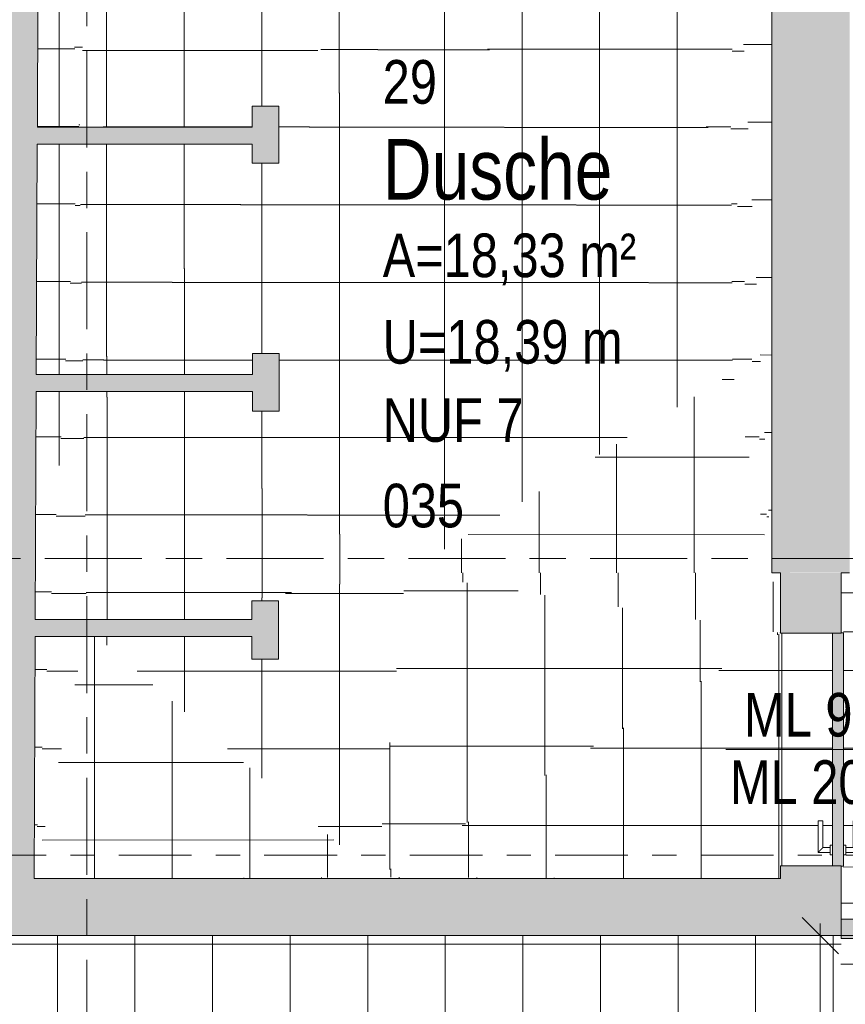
# Model space of a CAD drawing. Header units: metres. Extents: x 2 to 165, y -54 to 869.
# Tile 66 of 106: x 49.35 to 52.76, y 10.14 to 14.2. Entities that reach past the tile are written whole.
import ezdxf

# ---------------------------------------------------------------- set-up
doc = ezdxf.new("R2010")
doc.units = ezdxf.units.M
doc.linetypes.add('_Rasterlinie_', pattern=[0.75, 0.4, -0.1, 0.15, -0.1])
doc.linetypes.add('_Schnittlinie_', pattern=[0.6, 0.3, -0.1, 0.1, -0.1])
for name, color, linetype, lineweight in [('A_Bem', 7, 'Continuous', 5), ('A_Bem-100', 7, 'Continuous', 5), ('A_Fassade', 113, 'Continuous', 5), ('A_Geschossdecken', 7, 'Continuous', 5), ('A_Geschossdecken_Oberflächenschraffur', 7, 'Continuous', 5), ('A_Raster', 128, 'Continuous', 5), ('A_Raum-Txt', 16, 'Continuous', 5), ('A_Symbol-S_A', 172, 'Continuous', 5), ('A_Tuer', 128, 'Continuous', 5), ('A_Türen_Element', 128, 'Continuous', 5), ('A_Wand', 244, 'Continuous', 5), ('A_Wand_Schraff', 1, 'Continuous', 5), ('A_Öffnung', 128, 'Continuous', 5)]:
    doc.layers.add(name, color=color, linetype=linetype, lineweight=lineweight)
doc.styles.add('Arial', font='arial.ttf', dxfattribs={"width": 0.8, "height": 0.18})
doc.styles.add('Arial_B', font='txt', dxfattribs={"width": 0.8, "height": 0.25})
doc.styles.add('ISOCPEUR', font='isocpeur.ttf', dxfattribs={"width": 0.8, "height": 0.25})
doc.dimstyles.new('BLB-Standard_2_5_Aussen_maskiert_1', dxfattribs={"dimscale": 0.3048, "dimtxt": 0.248995, "dimasz": 0.492126, "dimexe": 1.32874, "dimexo": 0.0625, "dimgap": 0.032808, "dimtad": 1, "dimrnd": 0.001, "dimzin": 0, "dimdsep": 46, "dimtxsty": 'ISOCPEUR', "dimblk1": 'OBLIQUE', "dimblk2": 'OBLIQUE', "dimsah": 1, "dimcen": 0.09, "dimdle": 0.164042, "dimazin": 0, "dimtfac": 1, "dimtdec": 4, "dimtix": 1, "dimtmove": 0, "dimatfit": 3, "dimfxl": 1.32874, "dimfxlon": 1, "dimtvp": 1, "dimtfill": 1, "dimtolj": 1, "dimtzin": 0, "dimarcsym": 2})
pattern_1 = [(0, (56.97275, 0), (0, 0.32), []), (90, (56.97275, 0), (-0.32, 2e-17), [])]
pattern_2 = [(0.01, (56.48675, 0.005), (-5.6e-05, 0.32), []), (90, (56.48675, 0.005), (-0.317, 2e-17), [])]
pattern_3 = [(0.026, (57.01875, -0.056), (-0.000145, 0.32), []), (90, (57.01875, -0.056), (-0.32, 2e-17), [])]
pattern_4 = [(359.875, (57.39275, 0.01), (-0.000302, 0.3200014), []), (90, (57.39275, 0.01), (-0.306, 0.001), [])]
pattern_5 = [(0.003, (57.06775, -0.003), (-1.7e-05, 0.32), []), (90, (57.06775, -0.003), (-0.32, 2e-17), [])]
pattern_6 = [(0.018, (56.64575, 0.012), (-0.0001005, 0.32), []), (90, (56.64575, 0.012), (-0.319, 2e-17), [])]
pattern_7 = [(359.999, (57.06775, 0.001), (5.6e-06, 0.32), []), (90, (57.06775, 0.001), (-0.32, 2e-17), [])]
pattern_8 = [(0, (57.06875, 0), (0, 0.32), []), (90, (57.06875, 0), (-0.32, 2e-17), [])]
pattern_9 = [(359.994, (56.67975, -0.004), (3.35e-05, 0.32), []), (90, (56.67975, -0.004), (-0.319, 2e-17), [])]
pattern_10 = [(359.999, (57.06975, 0.001), (5.6e-06, 0.32), []), (90, (57.06975, 0.001), (-0.32, 2e-17), [])]
pattern_11 = [(0.003, (57.06875, -0.003), (-1.7e-05, 0.32), []), (90, (57.06875, -0.003), (-0.32, 2e-17), [])]
pattern_12 = [(0, (56.86175, 0), (0, 0.32), []), (90, (56.86175, 0), (-0.32, 2e-17), [])]
pattern_13 = [(359.988, (57.29975, 0.003), (6.7e-05, 0.32), []), (90, (57.29975, 0.003), (-0.316, 2e-17), [])]
pattern_14 = [(0.015, (56.85175, 0.02), (-8.4e-05, 0.32), []), (90, (56.85175, 0.02), (-0.32, 2e-17), [])]
pattern_15 = [(359.999, (56.86175, -0.001), (5.6e-06, 0.32), []), (90, (56.86175, -0.001), (-0.32, 2e-17), [])]
pattern_16 = [(0.001, (56.86175, 0.002), (-5.6e-06, 0.32), []), (90, (56.86175, 0.002), (-0.32, 2e-17), [])]
pattern_17 = [(0.016, (57.24275, -0.005), (-8.94e-05, 0.32), []), (90, (57.24275, -0.005), (-0.318, 2e-17), [])]
pattern_18 = [(359.968, (56.93175, -0.083), (0.000179, 0.32), []), (90, (56.93175, -0.083), (-0.32, 2e-17), [])]
pattern_19 = [(0.001, (56.95575, 0.008), (-5.6e-06, 0.32), []), (90, (56.95575, 0.008), (-0.32, 2e-17), [])]
pattern_20 = [(359.892, (56.99475, 10.468), (0.0001847, 0.0979998), []), (90, (56.99475, 10.468), (-0.32, 0.001), [])]
pattern_21 = [(0, (56.97275, -0.125), (0, 0.319), []), (90, (56.97275, -0.125), (-0.32, 2e-17), [])]
pattern_22 = [(359.941, (56.93775, -0.133), (0.0003285, 0.319), []), (90, (56.93775, -0.133), (-0.32, 2e-17), [])]
pattern_23 = [(0, (56.96075, 0), (0, 0.32), []), (90, (56.96075, 0), (-0.32, 2e-17), [])]

# ---------------------------------------------------------------- blocks, each defined once
blk = doc.blocks.new('FP_1-AB- E0-  OK FFB')
at = {"layer": 'A_Geschossdecken_Oberflächenschraffur'}
for p, q in [((-7.4674, 9.5568), (-7.4675, 10.4267)), ((-7.4674, 9.5568), (-7.4675, 10.4267)), ((-7.1474, 9.5568), (-7.1475, 10.4267)), ((-7.1474, 9.5568), (-7.1475, 10.4267)), ((-6.8274, 9.5568), (-6.8275, 10.4267)), ((-6.8274, 9.5568), (-6.8275, 10.4267)), ((-6.5074, 9.5568), (-6.5075, 10.4267)), ((-6.5074, 9.5568), (-6.5075, 10.4267)), ((-6.1874, 9.5568), (-6.1875, 10.4267)), ((-6.1874, 9.5568), (-6.1875, 10.4267)), ((-5.8674, 9.5567), (-5.8675, 10.4267)), ((-5.8674, 9.5567), (-5.8675, 10.4267)), ((-5.5474, 9.5567), (-5.5475, 10.4267)), ((-5.5474, 9.5567), (-5.5475, 10.4267)), ((-5.2274, 9.5567), (-5.2275, 10.4266)), ((-5.2274, 9.5567), (-5.2275, 10.4266)), ((-4.9074, 9.5567), (-4.9075, 10.4266)), ((-4.9074, 9.5567), (-4.9075, 10.4266)), ((-4.5874, 9.5567), (-4.5875, 10.4266)), ((-4.5874, 9.5567), (-4.5875, 10.4266)), ((-4.2674, 9.5567), (-4.2675, 10.4266)), ((-4.2674, 9.5567), (-4.2675, 10.4266)), ((-7.8645, 10.3914), (-6.0498, 10.3915)), ((-7.8645, 10.3914), (-6.0498, 10.3915)), ((-6.0498, 10.3915), (-4.2351, 10.3917)), ((-6.0498, 10.3915), (-4.2351, 10.3917))]:
    blk.add_line(p, q, dxfattribs=at)
blk = doc.blocks.new('FP_10-AB- E0-  OK FFB')
at = {"layer": 'A_Geschossdecken_Oberflächenschraffur'}
for p, q in [((-4.0904, 9.5567), (-4.0906, 10.4144)), ((-4.0904, 9.5567), (-4.0906, 10.4144)), ((-3.7704, 9.5567), (-3.7706, 10.4144)), ((-3.7704, 9.5567), (-3.7706, 10.4144)), ((-3.4504, 9.5567), (-3.4506, 10.4144)), ((-3.4504, 9.5567), (-3.4506, 10.4144)), ((-2.1704, 9.5567), (-2.1706, 10.4144)), ((-2.1704, 9.5567), (-2.1706, 10.4144)), ((-1.8504, 9.5568), (-1.8506, 10.4144)), ((-1.8504, 9.5568), (-1.8506, 10.4144)), ((-3.1304, 9.5567), (-3.1306, 10.3799)), ((-3.1304, 9.5567), (-3.1306, 10.3799)), ((-2.8104, 9.5567), (-2.8106, 10.3799)), ((-2.8104, 9.5567), (-2.8106, 10.3799)), ((-2.4904, 9.5567), (-2.4906, 10.3799)), ((-2.4904, 9.5567), (-2.4906, 10.3799)), ((-4.2353, 10.3087), (-1.7134, 10.3093)), ((-4.2353, 10.3087), (-1.7134, 10.3093)), ((-4.2358, 9.9889), (-1.7139, 9.9894)), ((-4.2358, 9.9889), (-1.7139, 9.9894)), ((-4.2364, 9.669), (-1.7145, 9.6696)), ((-4.2364, 9.669), (-1.7145, 9.6696))]:
    blk.add_line(p, q, dxfattribs=at)
blk = doc.blocks.new('TU DF 1 - Stahl-Eckzarge flächenbündig - DL - 940 x 2060-8580553-AB- E0-  OK FFB')
at = {"layer": 'A_Tuer', "lineweight": 9}
blk.add_hatch(color=253, dxfattribs=at).paths.add_polyline_path([(-0.481, -0.1313), (-0.481, -0.135), (0.481, -0.135), (0.48, -0.09), (-0.48, -0.09), (-0.481, -0.125)], flags=0)
at = {"layer": 'A_Tuer', "color": 250, "lineweight": 9}
for p, q in [((-0.425, -0.03), (-0.425, -0.08)), ((-0.295, -0.03), (-0.425, -0.03)), ((-0.425, -0.03), (-0.425, -0.08)), ((-0.295, -0.03), (-0.425, -0.03)), ((-0.295, -0.03), (-0.295, -0.05)), ((-0.295, -0.03), (-0.295, -0.05)), ((-0.435, -0.08), (-0.435, -0.09)), ((-0.435, -0.08), (-0.395, -0.08)), ((-0.405, -0.08), (-0.405, -0.05)), ((-0.405, -0.05), (-0.295, -0.05)), ((-0.405, -0.08), (-0.405, -0.05)), ((-0.405, -0.05), (-0.295, -0.05)), ((-0.395, -0.09), (-0.395, -0.08)), ((-0.435, -0.135), (-0.435, -0.145)), ((-0.395, -0.145), (-0.435, -0.145)), ((-0.425, -0.145), (-0.425, -0.195)), ((-0.425, -0.145), (-0.425, -0.195)), ((-0.405, -0.175), (-0.405, -0.145)), ((-0.405, -0.175), (-0.405, -0.145)), ((-0.395, -0.145), (-0.395, -0.135)), ((-0.425, -0.195), (-0.295, -0.195)), ((-0.425, -0.195), (-0.295, -0.195)), ((-0.295, -0.175), (-0.405, -0.175)), ((-0.295, -0.175), (-0.405, -0.175)), ((-0.295, -0.175), (-0.295, -0.195)), ((-0.295, -0.175), (-0.295, -0.195))]:
    blk.add_line(p, q, dxfattribs=at)
for points in [[(-0.405, -0.05), (-0.405, -0.05), (-0.4052, -0.0498), (-0.4057, -0.0493), (-0.4063, -0.0487), (-0.4069, -0.0481), (-0.4075, -0.0475), (-0.4081, -0.0469), (-0.4089, -0.0461), (-0.4098, -0.0452), (-0.4106, -0.0444), (-0.4112, -0.0438), (-0.4118, -0.0432), (-0.4124, -0.0426), (-0.413, -0.042), (-0.4137, -0.0413), (-0.4143, -0.0407), (-0.415, -0.04), (-0.4157, -0.0393), (-0.4163, -0.0387), (-0.417, -0.038), (-0.4176, -0.0374), (-0.4182, -0.0368), (-0.4188, -0.0362), (-0.4194, -0.0356), (-0.42, -0.035), (-0.4206, -0.0344), (-0.4213, -0.0337), (-0.4219, -0.0331), (-0.4225, -0.0325), (-0.4231, -0.0319), (-0.4237, -0.0313), (-0.4243, -0.0307), (-0.4248, -0.0302), (-0.425, -0.03), (-0.425, -0.03)], [(-0.405, -0.05), (-0.405, -0.05), (-0.4052, -0.0498), (-0.4057, -0.0493), (-0.4063, -0.0487), (-0.4069, -0.0481), (-0.4075, -0.0475), (-0.4081, -0.0469), (-0.4089, -0.0461), (-0.4098, -0.0452), (-0.4106, -0.0444), (-0.4112, -0.0438), (-0.4118, -0.0432), (-0.4124, -0.0426), (-0.413, -0.042), (-0.4137, -0.0413), (-0.4143, -0.0407), (-0.415, -0.04), (-0.4157, -0.0393), (-0.4163, -0.0387), (-0.417, -0.038), (-0.4176, -0.0374), (-0.4182, -0.0368), (-0.4188, -0.0362), (-0.4194, -0.0356), (-0.42, -0.035), (-0.4206, -0.0344), (-0.4213, -0.0337), (-0.4219, -0.0331), (-0.4225, -0.0325), (-0.4231, -0.0319), (-0.4237, -0.0313), (-0.4243, -0.0307), (-0.4248, -0.0302), (-0.425, -0.03), (-0.425, -0.03)], [(-0.425, -0.195), (-0.425, -0.195), (-0.4248, -0.1948), (-0.4243, -0.1943), (-0.4237, -0.1937), (-0.4231, -0.1931), (-0.4225, -0.1925), (-0.4219, -0.1919), (-0.4211, -0.1911), (-0.4202, -0.1902), (-0.4194, -0.1894), (-0.4188, -0.1888), (-0.4182, -0.1882), (-0.4176, -0.1876), (-0.417, -0.187), (-0.4163, -0.1863), (-0.4157, -0.1857), (-0.415, -0.185), (-0.4143, -0.1843), (-0.4137, -0.1837), (-0.413, -0.183), (-0.4124, -0.1824), (-0.4118, -0.1818), (-0.4112, -0.1812), (-0.4106, -0.1806), (-0.41, -0.18), (-0.4094, -0.1794), (-0.4087, -0.1787), (-0.4081, -0.1781), (-0.4075, -0.1775), (-0.4069, -0.1769), (-0.4063, -0.1763), (-0.4057, -0.1757), (-0.4052, -0.1752), (-0.405, -0.175), (-0.405, -0.175)], [(-0.425, -0.195), (-0.425, -0.195), (-0.4248, -0.1948), (-0.4243, -0.1943), (-0.4237, -0.1937), (-0.4231, -0.1931), (-0.4225, -0.1925), (-0.4219, -0.1919), (-0.4211, -0.1911), (-0.4202, -0.1902), (-0.4194, -0.1894), (-0.4188, -0.1888), (-0.4182, -0.1882), (-0.4176, -0.1876), (-0.417, -0.187), (-0.4163, -0.1863), (-0.4157, -0.1857), (-0.415, -0.185), (-0.4143, -0.1843), (-0.4137, -0.1837), (-0.413, -0.183), (-0.4124, -0.1824), (-0.4118, -0.1818), (-0.4112, -0.1812), (-0.4106, -0.1806), (-0.41, -0.18), (-0.4094, -0.1794), (-0.4087, -0.1787), (-0.4081, -0.1781), (-0.4075, -0.1775), (-0.4069, -0.1769), (-0.4063, -0.1763), (-0.4057, -0.1757), (-0.4052, -0.1752), (-0.405, -0.175), (-0.405, -0.175)]]:
    blk.add_open_spline(points, degree=3, knots=[0, 0, 0, 0, 0.083333, 0.125, 0.166667, 0.208333, 0.229167, 0.25, 0.291667, 0.333333, 0.354167, 0.375, 0.395833, 0.416667, 0.4375, 0.458333, 0.479167, 0.5, 0.520833, 0.541667, 0.5625, 0.583333, 0.604167, 0.625, 0.645833, 0.666667, 0.6875, 0.708333, 0.75, 0.770833, 0.791667, 0.833333, 0.875, 0.916667, 1, 1, 1, 1], dxfattribs=at)
at = {"layer": 'A_Türen_Element', "color": 250, "lineweight": 9}
for p, q in [((0.48, -0.09), (-0.48, -0.09)), ((-0.481, -0.125), (-0.481, -0.135)), ((-0.481, -0.135), (0.481, -0.135)), ((0.481, -0.135), (0.481, -0.125))]:
    blk.add_line(p, q, dxfattribs=at)
at = {"layer": 'A_Öffnung', "color": 250, "lineweight": 9}
blk.add_line((0.485, -0.135), (0.485, -1.105), dxfattribs=at)
blk.add_arc((0.485, -0.135), 0.97, 180, 270, dxfattribs=at)
blk = doc.blocks.new('Rectangular Mullion - 80mm x 80mm-8070416-AB- E0-  OK FFB')
at = {"layer": 'A_Fassade', "lineweight": 9}
blk.add_hatch(color=253, dxfattribs=at).paths.add_polyline_path([(-0.08, 0.0125), (-0.08, -0.0675), (0, -0.0675), (0, 0.0125)], flags=0)
at = {"layer": 'A_Fassade', "color": 250, "lineweight": 9}
for p, q in [((0, 0.0125), (-0.08, 0.0125)), ((-0.08, 0.0125), (-0.08, -0.0675)), ((0, -0.0675), (0, 0.0125)), ((-0.08, -0.0675), (0, -0.0675))]:
    blk.add_line(p, q, dxfattribs=at)
blk = doc.blocks.new('Beschriftung Türen DL oder ML - Durchgangslichte mit Kennzeichen-6113498-AB- E0-  OK FFB')
at = {"layer": 'A_Tuer'}
blk.add_line((0, 0.003493), (0, -0.003507), dxfattribs=at)
blk = doc.blocks.new('DIMBLOCK157-AB- E0-  OK FFB')
at = {"layer": 'A_Bem-100', "lineweight": 9}
for p, q in [((52.6516, 10.4269), (52.5766, 10.5019)), ((52.6516, 10.4269), (52.7266, 10.3519)), ((52.6516, 5.9755), (52.5766, 6.0505)), ((52.6516, 5.9755), (52.7266, 5.9005))]:
    blk.add_line(p, q, dxfattribs=at)
at = {"layer": 'A_Bem-100'}
for p, q in [((52.6516, 10.4769), (52.6516, 5.9755)), ((53.0566, 10.4269), (52.2466, 10.4269)), ((52.6516, 10.4269), (53.0566, 10.4269)), ((53.0566, 5.9755), (52.2466, 5.9755)), ((52.6516, 5.9755), (53.0566, 5.9755))]:
    blk.add_line(p, q, dxfattribs=at)
at = {"layer": 'A_Bem-100', "color": 0, "insert": (52.315, 7.9086), "char_height": 0.25, "width": 0.702121, "attachment_point": 1, "rotation": 90, "line_spacing_factor": 1.149209, "style": 'ISOCPEUR', "bg_fill": 3, "box_fill_scale": 1.25, "bg_fill_color": 256, "bg_fill_true_color": 13158600, "bg_fill_transparency": 0}
blk.add_mtext('4,45\\A2\\H0.5x;\\S1^  ;\\H2x;', dxfattribs=at)
blk = doc.blocks.new('_Oblique')
at = {"color": 0, "linetype": 'ByBlock', "lineweight": -2}
blk.add_line((-0.5, -0.5), (0.5, 0.5), dxfattribs=at)

msp = doc.modelspace()

# ---------------------------------------------------------------- hatches: boundary and pattern name
at = {"layer": 'A_Geschossdecken_Oberflächenschraffur'}
h = msp.add_hatch(dxfattribs=at)
h.set_pattern_fill('FP_349', color=9, style=0, pattern_type=2)
h.set_pattern_definition(pattern_2)
h.paths.add_polyline_path([(49.4094, 10.6619), (49.4701, 11.6602), (49.4136, 11.6602), (49.4094, 10.6676)], flags=0)
h.paths.add_polyline_path([(49.4354, 11.7302), (49.4743, 11.7302), (49.5315, 12.6703), (49.418, 12.6703), (49.4139, 11.7302), (49.4267, 11.7302)], flags=0)
h.paths.add_polyline_path([(49.4226, 12.7403), (49.5357, 12.7403), (49.5935, 13.6911), (49.4223, 13.6911), (49.4183, 12.7403), (49.4223, 12.7403)], flags=0)
h.paths.add_polyline_path([(49.4226, 13.7611), (49.5938, 13.7611), (49.543, 14.7165), (49.4267, 14.7165), (49.4233, 13.9157)], flags=0)
h.paths.add_polyline_path([(49.4311, 14.7865), (49.5393, 14.7865), (49.4892, 15.7296), (49.4311, 15.7296), (49.427, 14.7865)], flags=0)
h.paths.add_polyline_path([(49.4855, 15.7996), (49.4354, 16.7407), (49.4314, 15.7996), (49.4366, 15.7996)], flags=0)
h = msp.add_hatch(dxfattribs=at)
h.set_pattern_fill('FP_349', color=9, style=0, pattern_type=2)
h.set_pattern_definition(pattern_2)
h.paths.add_polyline_path([(49.4094, 10.6619), (49.4701, 11.6602), (49.4136, 11.6602), (49.4094, 10.6676)], flags=0)
h.paths.add_polyline_path([(49.4354, 11.7302), (49.4743, 11.7302), (49.5315, 12.6703), (49.418, 12.6703), (49.4139, 11.7302), (49.4267, 11.7302)], flags=0)
h.paths.add_polyline_path([(49.4226, 12.7403), (49.5357, 12.7403), (49.5935, 13.6911), (49.4223, 13.6911), (49.4183, 12.7403), (49.4223, 12.7403)], flags=0)
h.paths.add_polyline_path([(49.4226, 13.7611), (49.5938, 13.7611), (49.543, 14.7165), (49.4267, 14.7165), (49.4233, 13.9157)], flags=0)
h.paths.add_polyline_path([(49.4311, 14.7865), (49.5393, 14.7865), (49.4892, 15.7296), (49.4311, 15.7296), (49.427, 14.7865)], flags=0)
h.paths.add_polyline_path([(49.4855, 15.7996), (49.4354, 16.7407), (49.4314, 15.7996), (49.4366, 15.7996)], flags=0)
h = msp.add_hatch(dxfattribs=at)
h.set_pattern_fill('FP_352', color=9, style=0, pattern_type=2)
h.set_pattern_definition(pattern_4)
h.paths.add_polyline_path([(52.4527, 11.9226), (52.4527, 16.7407), (52.301, 14.7515), (52.4392, 12.1736)], flags=0)
h = msp.add_hatch(dxfattribs=at)
h.set_pattern_fill('FP_352', color=9, style=0, pattern_type=2)
h.set_pattern_definition(pattern_4)
h.paths.add_polyline_path([(52.4527, 11.9226), (52.4527, 16.7407), (52.301, 14.7515), (52.4392, 12.1736)], flags=0)
h = msp.add_hatch(dxfattribs=at)
h.set_pattern_fill('FP_358', color=9, style=0, pattern_type=2)
h.set_pattern_definition(pattern_6)
h.paths.add_polyline_path([(49.5951, 13.7611), (49.5969, 13.7611), (49.6314, 14.7165), (49.543, 14.7165), (49.5938, 13.7611)], flags=0)
h.paths.add_polyline_path([(49.5393, 14.7865), (49.6292, 14.7865), (49.5357, 15.7296), (49.4892, 15.7296)], flags=0)
h.paths.add_polyline_path([(49.5287, 15.7996), (49.4366, 16.7181), (49.4855, 15.7996)], flags=0)
h = msp.add_hatch(dxfattribs=at)
h.set_pattern_fill('FP_358', color=9, style=0, pattern_type=2)
h.set_pattern_definition(pattern_6)
h.paths.add_polyline_path([(49.5951, 13.7611), (49.5969, 13.7611), (49.6314, 14.7165), (49.543, 14.7165), (49.5938, 13.7611)], flags=0)
h.paths.add_polyline_path([(49.5393, 14.7865), (49.6292, 14.7865), (49.5357, 15.7296), (49.4892, 15.7296)], flags=0)
h.paths.add_polyline_path([(49.5287, 15.7996), (49.4366, 16.7181), (49.4855, 15.7996)], flags=0)
h = msp.add_hatch(dxfattribs=at)
h.set_pattern_fill('FP_367', color=9, style=0, pattern_type=2)
h.set_pattern_definition(pattern_14)
h.paths.add_polyline_path([(50.9359, 14.2038), (52.301, 14.7515), (50.9413, 15.7646)], flags=0)
h = msp.add_hatch(dxfattribs=at)
h.set_pattern_fill('FP_367', color=9, style=0, pattern_type=2)
h.set_pattern_definition(pattern_14)
h.paths.add_polyline_path([(50.9359, 14.2038), (52.301, 14.7515), (50.9413, 15.7646)], flags=0)
h = msp.add_hatch(dxfattribs=at)
h.set_pattern_fill('FP_370', color=9, style=0, pattern_type=2)
h.set_pattern_definition(pattern_16)
h.paths.add_polyline_path([(52.2829, 13.7261), (52.301, 14.7515), (50.9359, 14.2038), (51.902, 13.8612)], flags=0)
h = msp.add_hatch(dxfattribs=at)
h.set_pattern_fill('FP_370', color=9, style=0, pattern_type=2)
h.set_pattern_definition(pattern_16)
h.paths.add_polyline_path([(52.2829, 13.7261), (52.301, 14.7515), (50.9359, 14.2038), (51.902, 13.8612)], flags=0)
h = msp.add_hatch(dxfattribs=at)
h.set_pattern_fill('FP_371', color=9, style=0, pattern_type=2)
h.set_pattern_definition(pattern_17)
h.paths.add_polyline_path([(52.4527, 11.9226), (52.301, 14.7515), (52.2829, 13.7261), (52.4291, 12.1736)], flags=0)
h = msp.add_hatch(dxfattribs=at)
h.set_pattern_fill('FP_371', color=9, style=0, pattern_type=2)
h.set_pattern_definition(pattern_17)
h.paths.add_polyline_path([(52.4527, 11.9226), (52.301, 14.7515), (52.2829, 13.7261), (52.4291, 12.1736)], flags=0)
h = msp.add_hatch(dxfattribs=at)
h.set_pattern_fill('FP_357', color=9, style=0, pattern_type=2)
h.set_pattern_definition(pattern_5)
h.paths.add_polyline_path([(49.5978, 13.7611), (49.6939, 13.7611), (50.9359, 14.2038), (49.716, 14.7165), (49.6314, 14.7165), (49.5969, 13.7611)], flags=0)
h = msp.add_hatch(dxfattribs=at)
h.set_pattern_fill('FP_357', color=9, style=0, pattern_type=2)
h.set_pattern_definition(pattern_5)
h.paths.add_polyline_path([(49.5978, 13.7611), (49.6939, 13.7611), (50.9359, 14.2038), (49.716, 14.7165), (49.6314, 14.7165), (49.5969, 13.7611)], flags=0)
h = msp.add_hatch(dxfattribs=at)
h.set_pattern_fill('FP_360', color=9, style=0, pattern_type=2)
h.set_pattern_definition(pattern_7)
h.paths.add_polyline_path([(49.6107, 12.7403), (49.6422, 12.7403), (50.4129, 13.6122), (50.3083, 13.6122), (50.3083, 13.6911), (49.5962, 13.6911)], flags=0)
h.paths.add_polyline_path([(50.4183, 13.6183), (50.9359, 14.2038), (49.6939, 13.7611), (50.3083, 13.7611), (50.3083, 13.8472), (50.4183, 13.8472), (50.4183, 13.6911)], flags=0)
h = msp.add_hatch(dxfattribs=at)
h.set_pattern_fill('FP_360', color=9, style=0, pattern_type=2)
h.set_pattern_definition(pattern_7)
h.paths.add_polyline_path([(49.6107, 12.7403), (49.6422, 12.7403), (50.4129, 13.6122), (50.3083, 13.6122), (50.3083, 13.6911), (49.5962, 13.6911)], flags=0)
h.paths.add_polyline_path([(50.4183, 13.6183), (50.9359, 14.2038), (49.6939, 13.7611), (50.3083, 13.7611), (50.3083, 13.8472), (50.4183, 13.8472), (50.4183, 13.6911)], flags=0)
h = msp.add_hatch(dxfattribs=at)
h.set_pattern_fill('FP_361', color=9, style=0, pattern_type=2)
h.set_pattern_definition(pattern_8)
h.paths.add_polyline_path([(50.9413, 11.9226), (50.9359, 14.2038), (50.4183, 13.6183), (50.4183, 13.6122), (50.4129, 13.6122), (49.6422, 12.7403), (50.3101, 12.7403), (50.3101, 12.8274), (50.4201, 12.8274), (50.4201, 12.5888), (50.3101, 12.5888), (50.3101, 12.6703), (49.6707, 12.6703), (50.9359, 11.9257)], flags=0)
h = msp.add_hatch(dxfattribs=at)
h.set_pattern_fill('FP_361', color=9, style=0, pattern_type=2)
h.set_pattern_definition(pattern_8)
h.paths.add_polyline_path([(50.9413, 11.9226), (50.9359, 14.2038), (50.4183, 13.6183), (50.4183, 13.6122), (50.4129, 13.6122), (49.6422, 12.7403), (50.3101, 12.7403), (50.3101, 12.8274), (50.4201, 12.8274), (50.4201, 12.5888), (50.3101, 12.5888), (50.3101, 12.6703), (49.6707, 12.6703), (50.9359, 11.9257)], flags=0)
h = msp.add_hatch(dxfattribs=at)
h.set_pattern_fill('FP_365', color=9, style=0, pattern_type=2)
h.set_pattern_definition(pattern_12)
h.paths.add_polyline_path([(50.9413, 11.9226), (52.2909, 12.7462), (50.9359, 14.2038), (50.9366, 13.9157)], flags=0)
h = msp.add_hatch(dxfattribs=at)
h.set_pattern_fill('FP_365', color=9, style=0, pattern_type=2)
h.set_pattern_definition(pattern_12)
h.paths.add_polyline_path([(50.9413, 11.9226), (52.2909, 12.7462), (50.9359, 14.2038), (50.9366, 13.9157)], flags=0)
h = msp.add_hatch(dxfattribs=at)
h.set_pattern_fill('FP_368', color=9, style=0, pattern_type=2)
h.set_pattern_definition(pattern_15)
h.paths.add_polyline_path([(52.2909, 12.7462), (52.2829, 13.7261), (50.9359, 14.2038), (52.2829, 12.7549)], flags=0)
h = msp.add_hatch(dxfattribs=at)
h.set_pattern_fill('FP_368', color=9, style=0, pattern_type=2)
h.set_pattern_definition(pattern_15)
h.paths.add_polyline_path([(52.2909, 12.7462), (52.2829, 13.7261), (50.9359, 14.2038), (52.2829, 12.7549)], flags=0)
h = msp.add_hatch(dxfattribs=at)
h.set_pattern_fill('FP_366', color=9, style=0, pattern_type=2)
h.set_pattern_definition(pattern_13)
h.paths.add_polyline_path([(52.4527, 11.9226), (52.2829, 13.7261), (52.2909, 12.7462), (52.4034, 12.1736)], flags=0)
h = msp.add_hatch(dxfattribs=at)
h.set_pattern_fill('FP_366', color=9, style=0, pattern_type=2)
h.set_pattern_definition(pattern_13)
h.paths.add_polyline_path([(52.4527, 11.9226), (52.2829, 13.7261), (52.2909, 12.7462), (52.4034, 12.1736)], flags=0)
h = msp.add_hatch(dxfattribs=at)
h.set_pattern_fill('FP_362', color=9, style=0, pattern_type=2)
h.set_pattern_definition(pattern_9)
h.paths.add_polyline_path([(49.4094, 10.6619), (49.6193, 11.6602), (49.4701, 11.6602), (49.4097, 10.6676)], flags=0)
h.paths.add_polyline_path([(49.6261, 11.7302), (49.6112, 12.6703), (49.5315, 12.6703), (49.4743, 11.7302), (49.6112, 11.7302)], flags=0)
h.paths.add_polyline_path([(49.5601, 12.7403), (49.6107, 12.7403), (49.5957, 13.6911), (49.5935, 13.6911), (49.5357, 12.7403)], flags=0)
h = msp.add_hatch(dxfattribs=at)
h.set_pattern_fill('FP_362', color=9, style=0, pattern_type=2)
h.set_pattern_definition(pattern_9)
h.paths.add_polyline_path([(49.4094, 10.6619), (49.6193, 11.6602), (49.4701, 11.6602), (49.4097, 10.6676)], flags=0)
h.paths.add_polyline_path([(49.6261, 11.7302), (49.6112, 12.6703), (49.5315, 12.6703), (49.4743, 11.7302), (49.6112, 11.7302)], flags=0)
h.paths.add_polyline_path([(49.5601, 12.7403), (49.6107, 12.7403), (49.5957, 13.6911), (49.5935, 13.6911), (49.5357, 12.7403)], flags=0)
h = msp.add_hatch(dxfattribs=at)
h.set_pattern_fill('FP_372', color=9, style=0, pattern_type=2)
h.set_pattern_definition(pattern_18)
h.paths.add_polyline_path([(52.2977, 11.9226), (52.4527, 11.9226), (52.2909, 12.7462), (50.9413, 11.9226), (52.2909, 11.9226)], flags=0)
h = msp.add_hatch(dxfattribs=at)
h.set_pattern_fill('FP_372', color=9, style=0, pattern_type=2)
h.set_pattern_definition(pattern_18)
h.paths.add_polyline_path([(52.2977, 11.9226), (52.4527, 11.9226), (52.2909, 12.7462), (50.9413, 11.9226), (52.2909, 11.9226)], flags=0)
h = msp.add_hatch(dxfattribs=at)
h.set_pattern_fill('FP_363', color=9, style=0, pattern_type=2)
h.set_pattern_definition(pattern_10)
h.paths.add_polyline_path([(49.6261, 11.7302), (49.829, 11.7302), (50.9413, 11.9226), (49.6707, 12.6703), (49.6118, 12.6703)], flags=0)
h = msp.add_hatch(dxfattribs=at)
h.set_pattern_fill('FP_363', color=9, style=0, pattern_type=2)
h.set_pattern_definition(pattern_10)
h.paths.add_polyline_path([(49.6261, 11.7302), (49.829, 11.7302), (50.9413, 11.9226), (49.6707, 12.6703), (49.6118, 12.6703)], flags=0)
h = msp.add_hatch(dxfattribs=at)
h.set_pattern_fill('FP_364', color=9, style=0, pattern_type=2)
h.set_pattern_definition(pattern_11)
h.paths.add_polyline_path([(50.8241, 10.6676), (50.9413, 11.9226), (49.829, 11.7302), (50.3075, 11.7302), (50.3075, 11.8069), (50.4175, 11.8069), (50.4175, 11.5669), (50.3075, 11.5669), (50.3075, 11.6602), (49.6674, 11.6602), (50.3568, 11.0686)], flags=0)
h = msp.add_hatch(dxfattribs=at)
h.set_pattern_fill('FP_364', color=9, style=0, pattern_type=2)
h.set_pattern_definition(pattern_11)
h.paths.add_polyline_path([(50.8241, 10.6676), (50.9413, 11.9226), (49.829, 11.7302), (50.3075, 11.7302), (50.3075, 11.8069), (50.4175, 11.8069), (50.4175, 11.5669), (50.3075, 11.5669), (50.3075, 11.6602), (49.6674, 11.6602), (50.3568, 11.0686)], flags=0)
h = msp.add_hatch(dxfattribs=at)
h.set_pattern_fill('FP_378', color=9, style=0, pattern_type=2)
h.set_pattern_definition(pattern_19)
h.paths.add_polyline_path([(50.8241, 10.6676), (52.4877, 11.6744), (50.9413, 11.9226), (50.8284, 10.7144)], flags=0)
h = msp.add_hatch(dxfattribs=at)
h.set_pattern_fill('FP_378', color=9, style=0, pattern_type=2)
h.set_pattern_definition(pattern_19)
h.paths.add_polyline_path([(50.8241, 10.6676), (52.4877, 11.6744), (50.9413, 11.9226), (50.8284, 10.7144)], flags=0)
h = msp.add_hatch(dxfattribs=at)
h.set_pattern_fill('FP_381', color=9, style=0, pattern_type=2)
h.set_pattern_definition(pattern_22)
h.paths.add_polyline_path([(52.4877, 11.6744), (52.4527, 11.9226), (50.9413, 11.9226), (52.4527, 11.68)], flags=0)
h = msp.add_hatch(dxfattribs=at)
h.set_pattern_fill('FP_381', color=9, style=0, pattern_type=2)
h.set_pattern_definition(pattern_22)
h.paths.add_polyline_path([(52.4877, 11.6744), (52.4527, 11.9226), (50.9413, 11.9226), (52.4527, 11.68)], flags=0)
h = msp.add_hatch(dxfattribs=at)
h.set_pattern_fill('FP_380', color=9, style=0, pattern_type=2)
h.set_pattern_definition(pattern_21)
h.paths.add_polyline_path([(52.4877, 11.6744), (52.4877, 11.9226), (52.4527, 11.9226), (52.4566, 11.8952)], flags=0)
h = msp.add_hatch(dxfattribs=at)
h.set_pattern_fill('FP_380', color=9, style=0, pattern_type=2)
h.set_pattern_definition(pattern_21)
h.paths.add_polyline_path([(52.4877, 11.6744), (52.4877, 11.9226), (52.4527, 11.9226), (52.4566, 11.8952)], flags=0)
h = msp.add_hatch(dxfattribs=at)
h.set_pattern_fill('FP_4', color=256, style=0, pattern_type=2)
h.set_pattern_definition(pattern_1)
h.paths.add_polyline_path([(54.1473, 10.4299), (54.6327, 10.4299), (54.6327, 10.4944), (55.2596, 10.4944), (55.2596, 11.9023), (52.7681, 11.9226), (52.7377, 11.9226), (52.7377, 11.6754), (52.7477, 11.6744), (52.7477, 10.7994), (52.7577, 10.7987), (52.7577, 10.7894), (52.7877, 10.7894), (52.788, 10.8994), (52.8077, 10.8994), (52.8074, 10.7694), (52.7577, 10.7694), (52.7577, 10.7594), (52.7477, 10.7594), (52.7477, 10.7134), (52.7377, 10.7127), (52.7377, 10.4944), (53.6727, 10.4944), (53.6727, 10.4299), (53.7727, 10.4299)], flags=0)
h = msp.add_hatch(dxfattribs=at)
h.set_pattern_fill('FP_4', color=256, style=0, pattern_type=2)
h.set_pattern_definition(pattern_1)
h.paths.add_polyline_path([(54.1473, 10.4299), (54.6327, 10.4299), (54.6327, 10.4944), (55.2596, 10.4944), (55.2596, 11.9023), (52.7681, 11.9226), (52.7377, 11.9226), (52.7377, 11.6754), (52.7477, 11.6744), (52.7477, 10.7994), (52.7577, 10.7987), (52.7577, 10.7894), (52.7877, 10.7894), (52.788, 10.8994), (52.8077, 10.8994), (52.8074, 10.7694), (52.7577, 10.7694), (52.7577, 10.7594), (52.7477, 10.7594), (52.7477, 10.7134), (52.7377, 10.7127), (52.7377, 10.4944), (53.6727, 10.4944), (53.6727, 10.4299), (53.7727, 10.4299)], flags=0)
h = msp.add_hatch(dxfattribs=at)
h.set_pattern_fill('FP_350', color=9, style=0, pattern_type=2)
h.set_pattern_definition(pattern_3)
h.paths.add_polyline_path([(49.4094, 10.6619), (50.8241, 10.6676), (49.6674, 11.6602), (49.6193, 11.6602), (49.4106, 10.6676)], flags=0)
h = msp.add_hatch(dxfattribs=at)
h.set_pattern_fill('FP_350', color=9, style=0, pattern_type=2)
h.set_pattern_definition(pattern_3)
h.paths.add_polyline_path([(49.4094, 10.6619), (50.8241, 10.6676), (49.6674, 11.6602), (49.6193, 11.6602), (49.4106, 10.6676)], flags=0)
h = msp.add_hatch(dxfattribs=at)
h.set_pattern_fill('FP_382', color=9, style=0, pattern_type=2)
h.set_pattern_definition(pattern_23)
h.paths.add_polyline_path([(52.4877, 10.6619), (52.4877, 11.6744), (50.8241, 10.6676), (52.4634, 10.662)], flags=0)
h = msp.add_hatch(dxfattribs=at)
h.set_pattern_fill('FP_382', color=9, style=0, pattern_type=2)
h.set_pattern_definition(pattern_23)
h.paths.add_polyline_path([(52.4877, 10.6619), (52.4877, 11.6744), (50.8241, 10.6676), (52.4634, 10.662)], flags=0)
h = msp.add_hatch(dxfattribs=at)
h.set_pattern_fill('FP_4', color=9, style=0, pattern_type=2)
h.set_pattern_definition(pattern_1)
h.paths.add_polyline_path([(52.4877, 10.7144), (52.7027, 10.7144), (52.7027, 10.7594), (52.6927, 10.7601), (52.6927, 10.7694), (52.6427, 10.7697), (52.643, 10.8994), (52.6627, 10.8994), (52.6627, 10.7894), (52.6927, 10.7894), (52.6927, 10.7994), (52.7027, 10.7994), (52.7027, 11.6744), (52.4877, 11.6744), (52.4877, 10.7694)], flags=0)
h = msp.add_hatch(dxfattribs=at)
h.set_pattern_fill('FP_4', color=9, style=0, pattern_type=2)
h.set_pattern_definition(pattern_1)
h.paths.add_polyline_path([(52.4877, 10.7144), (52.7027, 10.7144), (52.7027, 10.7594), (52.6927, 10.7601), (52.6927, 10.7694), (52.6427, 10.7697), (52.643, 10.8994), (52.6627, 10.8994), (52.6627, 10.7894), (52.6927, 10.7894), (52.6927, 10.7994), (52.7027, 10.7994), (52.7027, 11.6744), (52.4877, 11.6744), (52.4877, 10.7694)], flags=0)
h = msp.add_hatch(dxfattribs=at)
h.set_pattern_fill('FP_379', color=9, style=0, pattern_type=2)
h.set_pattern_definition(pattern_20)
h.paths.add_polyline_path([(52.4877, 10.6619), (50.8241, 10.6676), (49.4354, 10.6619), (52.4634, 10.6619)], flags=0)
h = msp.add_hatch(dxfattribs=at)
h.set_pattern_fill('FP_379', color=9, style=0, pattern_type=2)
h.set_pattern_definition(pattern_20)
h.paths.add_polyline_path([(52.4877, 10.6619), (50.8241, 10.6676), (49.4354, 10.6619), (52.4634, 10.6619)], flags=0)
at = {"layer": 'A_Wand_Schraff', "lineweight": 9}
for points in [[(49.4132, 11.5566), (49.4366, 17.0207), (49.1866, 17.0222), (49.1632, 11.5566)], [(52.4877, 11.9226), (52.7727, 11.9236), (52.7727, 16.7407), (52.4527, 16.7407), (52.4527, 11.9226)], [(50.4183, 13.6122), (50.4183, 13.8472), (50.3083, 13.8472), (50.3083, 13.6122)], [(50.3083, 13.6911), (50.3083, 13.7611), (49.4226, 13.7611), (49.4223, 13.6911), (49.6568, 13.6911)], [(50.4201, 12.5888), (50.4201, 12.8274), (50.3101, 12.8274), (50.3101, 12.5888)], [(50.3101, 12.6703), (50.3101, 12.7403), (49.4183, 12.7403), (49.418, 12.6703), (49.6568, 12.6703)], [(50.3075, 11.5669), (50.4175, 11.5669), (50.4175, 11.8069), (50.3075, 11.8069), (50.3075, 11.6602)], [(50.3075, 11.6602), (50.3075, 11.7302), (49.4139, 11.7302), (49.4136, 11.6602), (49.6568, 11.6602)], [(49.4094, 10.6619), (49.4132, 11.5566), (49.1132, 11.5566), (49.1094, 10.6619)], [(52.4634, 10.4269), (52.7377, 10.4269), (52.7377, 10.6619), (49.1094, 10.6619), (49.1083, 10.4269), (51.902, 10.4269)]]:
    msp.add_hatch(color=253, dxfattribs=at).paths.add_polyline_path(points, flags=0)
h = msp.add_hatch(color=253, dxfattribs=at)
h.paths.add_polyline_path([(52.4877, 10.6619), (52.7377, 10.6619), (52.7377, 10.7144), (52.4877, 10.7144), (52.4877, 10.7127)], flags=0)
h.paths.add_polyline_path([(52.7377, 11.6744), (52.7377, 11.9226), (52.4877, 11.9226), (52.4877, 11.6744)], flags=0)

# ---------------------------------------------------------------- linework, layer by layer
at = {"layer": 'A_Raster', "linetype": '_Rasterlinie_', "lineweight": 9}
for p, q in [((49.6267, -53.073), (49.6267, 37.0621)), ((88.1031, 11.9816), (15.5195, 11.9816))]:
    msp.add_line(p, q, dxfattribs=at)
at = {"layer": 'A_Symbol-S_A', "linetype": '_Schnittlinie_', "lineweight": 9}
msp.add_line((22.1587, 10.7587), (86.6263, 10.7587), dxfattribs=at)
at = {"layer": 'A_Wand', "color": 250, "lineweight": 9}
for p, q in [((52.4527, 16.7407), (52.4527, 11.9226)), ((49.4226, 13.7611), (49.4267, 14.7165)), ((50.4183, 13.8472), (50.3083, 13.8472)), ((50.3083, 13.8472), (50.3083, 13.7611)), ((50.4183, 13.6122), (50.4183, 13.8472)), ((50.3083, 13.7611), (49.4226, 13.7611)), ((49.4183, 12.7403), (49.4223, 13.6911)), ((49.4223, 13.6911), (50.3083, 13.6911)), ((50.3083, 13.6911), (50.3083, 13.6122)), ((50.3083, 13.6122), (50.4183, 13.6122)), ((50.4201, 12.8274), (50.3101, 12.8274)), ((50.3101, 12.8274), (50.3101, 12.7403)), ((50.4201, 12.5888), (50.4201, 12.8274)), ((50.3101, 12.7403), (49.4183, 12.7403)), ((49.4139, 11.7302), (49.418, 12.6703)), ((49.418, 12.6703), (50.3101, 12.6703)), ((50.3101, 12.6703), (50.3101, 12.5888)), ((50.3101, 12.5888), (50.4201, 12.5888)), ((52.4527, 11.9226), (52.4877, 11.9226)), ((52.4877, 11.9226), (52.4877, 11.6744)), ((52.7377, 11.9226), (52.7727, 11.9226)), ((52.7377, 11.6744), (52.7377, 11.9226)), ((50.4175, 11.8069), (50.3075, 11.8069)), ((50.3075, 11.8069), (50.3075, 11.7302)), ((50.4175, 11.5669), (50.4175, 11.8069)), ((50.3075, 11.7302), (49.4139, 11.7302)), ((49.4094, 10.6619), (49.4136, 11.6602)), ((49.4136, 11.6602), (50.3075, 11.6602)), ((50.3075, 11.6602), (50.3075, 11.5669)), ((52.4877, 11.6744), (52.7377, 11.6744)), ((50.3075, 11.5669), (50.4175, 11.5669)), ((52.4877, 10.7144), (52.4877, 10.6619)), ((52.7377, 10.7144), (52.4877, 10.7144)), ((52.7377, 10.4269), (52.7377, 10.7144)), ((52.4877, 10.6619), (49.4094, 10.6619)), ((49.1083, 10.4269), (52.7377, 10.4269))]:
    msp.add_line(p, q, dxfattribs=at)

# ---------------------------------------------------------------- block references
at = {"layer": 'A_Fassade', "color": 250, "lineweight": 9, "rotation": 180}
msp.add_blockref('Rectangular Mullion - 80mm x 80mm-8070416-AB- E0-  OK FFB', (52.7377, 10.4269), dxfattribs=at)
at = {"layer": 'A_Geschossdecken', "color": 253, "lineweight": 9}
for name in ['FP_1-AB- E0-  OK FFB', 'FP_10-AB- E0-  OK FFB']:
    msp.add_blockref(name, (56.9727, 0), dxfattribs=at)
at = {"layer": 'A_Tuer', "color": 250, "lineweight": 9, "rotation": 89.99999999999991}
msp.add_blockref('TU DF 1 - Stahl-Eckzarge flächenbündig - DL - 940 x 2060-8580553-AB- E0-  OK FFB', (52.6127, 11.1944), dxfattribs=at)
at = {"layer": 'A_Tuer', "xscale": 99.99999999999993, "yscale": 99.99999999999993, "zscale": 99.99999999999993, "rotation": 270.0000000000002}
msp.add_blockref('Beschriftung Türen DL oder ML - Durchgangslichte mit Kennzeichen-6113498-AB- E0-  OK FFB', (52.6127, 11.1944), dxfattribs=at)

# ---------------------------------------------------------------- texts
at = {"layer": 'A_Raum-Txt', "attachment_point": 1}
for s, insert, char_height, width, style in [('29', (50.8471, 14.0374), 0.18, 0.269367, 'Arial'), ('Dusche', (50.8471, 13.7119), 0.25, 1.212151, 'Arial_B'), ('A=18,33 m²', (50.8471, 13.3221), 0.18, 1.244219, 'Arial'), ('U=18,39 m', (50.8471, 12.9654), 0.18, 1.180084, 'Arial'), ('NUF 7', (50.8471, 12.6428), 0.18, 0.692658, 'Arial'), ('035', (50.8471, 12.2902), 0.18, 0.40405, 'Arial')]:
    msp.add_mtext(s, dxfattribs=dict(at, insert=insert, char_height=char_height, width=width, style=style))
at = {"layer": 'A_Tuer', "char_height": 0.18, "attachment_point": 1, "style": 'Arial'}
for s, insert, width in [('ML 96', (52.3377, 11.4275), 0.667004), ('ML 207', (52.2795, 11.1497), 0.801687)]:
    msp.add_mtext(s, dxfattribs=dict(at, insert=insert, width=width))

# ---------------------------------------------------------------- next in the draw order: dimensions: what is measured, and where the dimension line sits
at = {"layer": 'A_Bem'}
dim = msp.add_linear_dim(base=(52.6516, 5.9755), p1=(53.0566, 10.4269), p2=(53.0566, 5.9755), angle=90, text='\\A1;4,45\\Q;{\\A1;{\\H0.5x;\\S1^ ;}}', dimstyle='BLB-Standard_2_5_Aussen_maskiert_1', override={"dimpost": '<>', "dimfxl": 4.451386}, dxfattribs=at)
dim.commit()
dim.dimension.update_dxf_attribs({"geometry": 'DIMBLOCK157-AB- E0-  OK FFB', "text_midpoint": (52.4916, 8.2012)})

doc.saveas('drawing.dxf')
